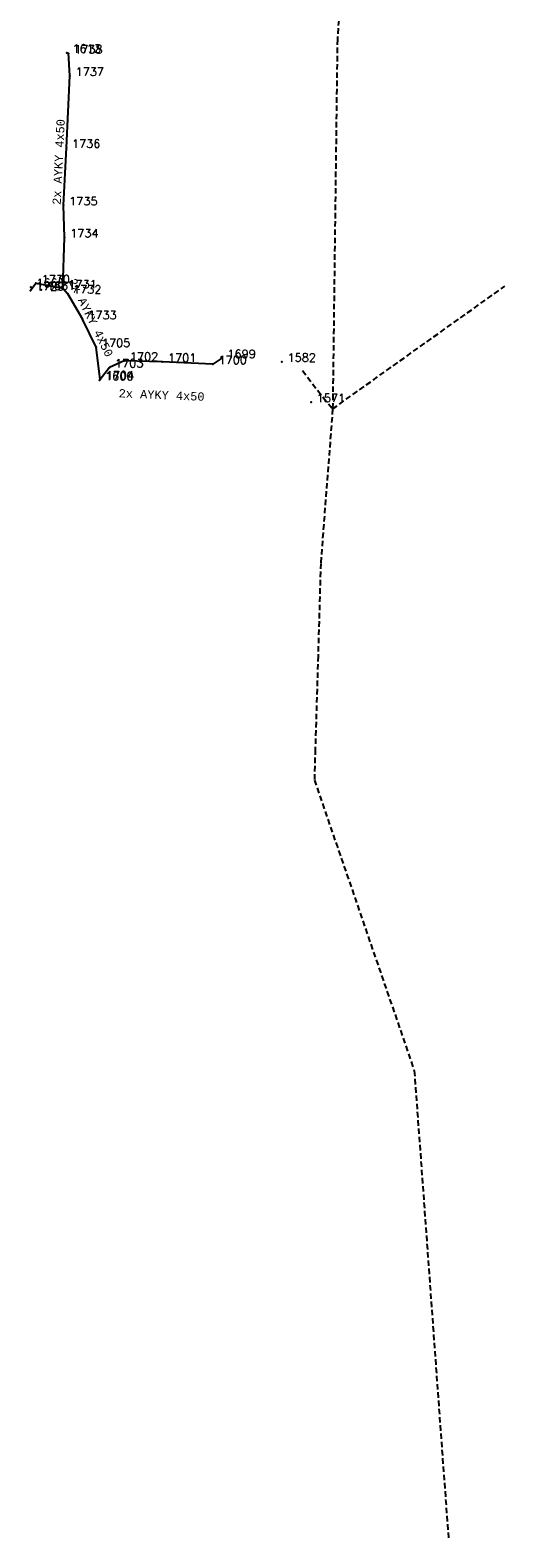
# Model space of a CAD drawing. Extents: x -607878 to -607689, y -1001639 to -1001249.
# Tile 1 of 5: x -607790 to -607747, y -1001639 to -1001502. Entities that reach past the tile are written whole.
import ezdxf
from ezdxf.enums import TextEntityAlignment as Align

# ---------------------------------------------------------------- set-up
doc = ezdxf.new("R2010")
doc.units = 0
doc.linetypes.add('DASHED', pattern=[0.75, 0.5, -0.25])
for name, color, linetype in [('1', 7, 'CONTINUOUS'), ('2', 7, 'CONTINUOUS'), ('33', 7, 'CONTINUOUS'), ('4', 7, 'CONTINUOUS'), ('9', 7, 'CONTINUOUS')]:
    doc.layers.add(name, color=color, linetype=linetype)
doc.styles.add('MONOTXT', font='MONOTXT', dxfattribs={"height": 0.2})
doc.styles.add('ROMANS', font='ROMANS', dxfattribs={"height": 0.2})

msp = doc.modelspace()

# ---------------------------------------------------------------- linework, layer by layer
at = {"layer": '1', "color": 4, "linetype": 'CONTINUOUS'}
for p in [(-607786.49, -1001503.88), (-607786.34, -1001503.93), (-607786.21, -1001505.97), (-607786.53, -1001512.49), (-607786.79, -1001517.71), (-607786.7, -1001520.62), (-607789.76, -1001525.13), (-607789.29, -1001524.79), (-607786.86, -1001525.24), (-607789.79, -1001525.44), (-607788.82, -1001525.39), (-607786.44, -1001525.72), (-607785.06, -1001528.05), (-607783.82, -1001530.57), (-607781.29, -1001531.81), (-607777.83, -1001531.92), (-607773.25, -1001532.11), (-607772.44, -1001531.57), (-607766.99, -1001531.9), (-607783.47, -1001533.52), (-607782.63, -1001532.42), (-607783.53, -1001533.59), (-607764.34, -1001535.58)]:
    msp.add_point(p, dxfattribs=at)
at = {"layer": '4', "color": 62, "linetype": 'DASHED'}
for p, q in [((-607760.52, -1001482.2), (-607761.96, -1001502.65)), ((-607761.96, -1001502.65), (-607762.385, -1001536.183)), ((-607762.385, -1001536.183), (-607746.774, -1001525.047)), ((-607765.109, -1001532.707), (-607763.253, -1001535.139)), ((-607762.385, -1001536.183), (-607763.469, -1001550.198)), ((-607763.253, -1001535.139), (-607762.385, -1001536.183)), ((-607763.469, -1001550.198), (-607763.709, -1001558.586)), ((-607763.709, -1001558.586), (-607763.969, -1001567.071)), ((-607763.969, -1001567.071), (-607764.041, -1001569.862)), ((-607764.041, -1001569.862), (-607754.98, -1001596.23)), ((-607754.98, -1001596.23), (-607751.89, -1001638.61))]:
    msp.add_line(p, q, dxfattribs=at)
at = {"layer": '9', "color": 62, "linetype": 'CONTINUOUS'}
for p, q in [((-607786.21, -1001505.97), (-607786.343, -1001503.88)), ((-607786.53, -1001512.49), (-607786.21, -1001505.97)), ((-607786.79, -1001517.71), (-607786.53, -1001512.49)), ((-607786.7, -1001520.62), (-607786.79, -1001517.71)), ((-607786.86, -1001525.24), (-607786.7, -1001520.62)), ((-607789.811, -1001525.467), (-607789.29, -1001524.79)), ((-607789.29, -1001524.79), (-607786.86, -1001525.24)), ((-607786.86, -1001525.24), (-607786.44, -1001525.72)), ((-607786.44, -1001525.72), (-607785.06, -1001528.05)), ((-607783.82, -1001530.57), (-607785.06, -1001528.05)), ((-607783.47, -1001533.52), (-607783.82, -1001530.57)), ((-607781.29, -1001531.81), (-607782.63, -1001532.42)), ((-607777.83, -1001531.92), (-607781.29, -1001531.81)), ((-607773.25, -1001532.11), (-607777.83, -1001531.92)), ((-607772.44, -1001531.57), (-607773.25, -1001532.11)), ((-607772.429, -1001531.438), (-607772.44, -1001531.57)), ((-607783.478, -1001533.59), (-607783.47, -1001533.52)), ((-607782.63, -1001532.42), (-607783.47, -1001533.52))]:
    msp.add_line(p, q, dxfattribs=at)

# ---------------------------------------------------------------- texts
at = {"layer": '2', "color": 4, "linetype": 'CONTINUOUS', "style": 'ROMANS'}
for s, p in [(' 1613', (-607786.49, -1001503.88)), (' 1738', (-607786.34, -1001503.93)), (' 1737', (-607786.21, -1001505.97)), (' 1736', (-607786.53, -1001512.49)), (' 1735', (-607786.79, -1001517.71)), (' 1734', (-607786.7, -1001520.62)), (' 1729', (-607789.79, -1001525.44)), (' 1668', (-607789.76, -1001525.13)), (' 1730', (-607789.29, -1001524.79)), (' 1631', (-607788.82, -1001525.39)), (' 1731', (-607786.86, -1001525.24)), (' 1732', (-607786.44, -1001525.72)), (' 1733', (-607785.06, -1001528.05)), (' 1705', (-607783.82, -1001530.57)), (' 1703', (-607782.63, -1001532.42)), (' 1702', (-607781.29, -1001531.81)), (' 1701', (-607777.83, -1001531.92)), (' 1700', (-607773.25, -1001532.11)), (' 1699', (-607772.44, -1001531.57)), (' 1582', (-607766.99, -1001531.9)), (' 1600', (-607783.53, -1001533.59)), (' 1704', (-607783.47, -1001533.52)), (' 1571', (-607764.34, -1001535.58))]:
    msp.add_text(s, height=0.75, dxfattribs=at).set_placement(p)
at = {"layer": '33', "color": 62, "linetype": 'CONTINUOUS', "style": 'MONOTXT'}
msp.add_text('2x AYKY 4x50', height=0.75, rotation=87.190192, dxfattribs=at).set_placement((-607787.603319, -1001513.760232), align=Align.TOP_CENTER)
for rotation, p in [(296.200114, (-607784.640653, -1001528.061899)), (357.624464, (-607777.908572, -1001535.291304))]:
    msp.add_text('2x AYKY 4x50', height=0.75, rotation=rotation, dxfattribs=at).set_placement(p, align=Align.CENTER)

doc.saveas('drawing.dxf')
